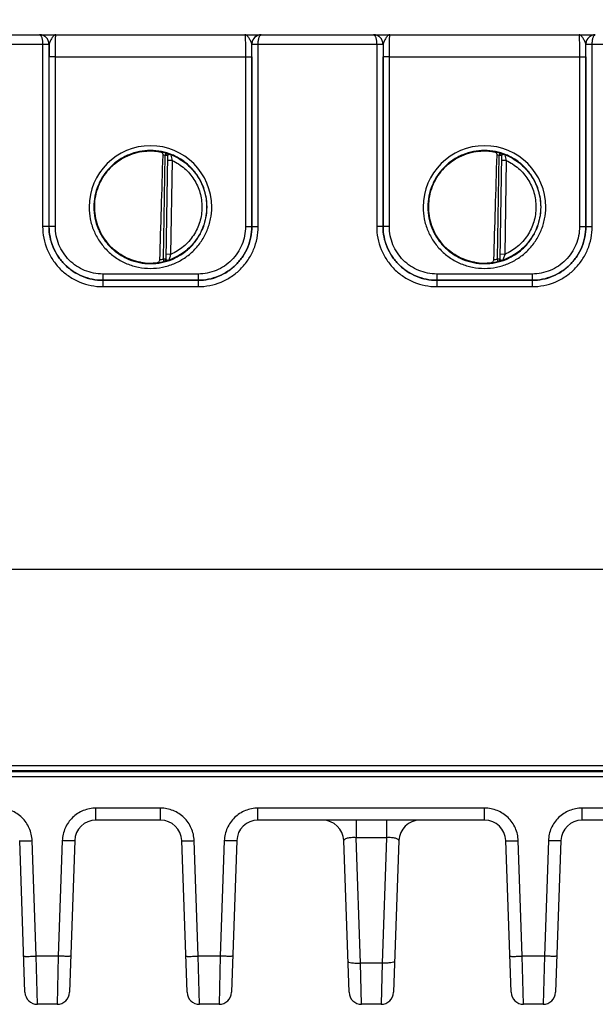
# Model space of a CAD drawing. Header units: inches. Extents: x 0 to 34, y 0 to 22.
# Tile 64 of 101: x 18.5 to 20.4, y 8.9 to 12. Entities that reach past the tile are written whole.
import ezdxf

# ---------------------------------------------------------------- set-up
doc = ezdxf.new("R2010")
doc.units = ezdxf.units.IN
doc.header["$LTSCALE"] = 1.87
doc.header["$MEASUREMENT"] = 0
doc.layers.get('0').update_dxf_attribs({"linetype": 'CONTINUOUS'})
doc.layers.add('DIMENSIONS', color=7, linetype='CONTINUOUS')
doc.styles.get("Standard").update_dxf_attribs({"font": 'txt', "width": 0.8})
doc.dimstyles.new('DIMSTYLE_1', dxfattribs={"dimtxt": 0.125, "dimasz": 0.18, "dimexe": 0.125, "dimexo": 0.0625, "dimgap": 0.0625, "dimtad": 0, "dimtih": 1, "dimtoh": 1, "dimzin": 4, "dimdsep": 46, "dimtxsty": 'STANDARD', "dimblk": '_FILLED', "dimblk1": '_FILLED', "dimblk2": '_FILLED', "dimcen": 0.09, "dimazin": 1, "dimtp": 0.001, "dimtm": 0.001, "dimtfac": 1, "dimtofl": 0, "dimtmove": 0, "dimatfit": 3, "dimldrblk": '_FILLED', "dimfxl": 1, "dimtolj": 1, "dimtzin": 4, "dimarcsym": 0})

# ---------------------------------------------------------------- blocks, each defined once
blk = doc.blocks.new('_FILLED')
at = {"color": 0, "linetype": 'BYBLOCK'}
blk.add_solid([(0, 0), (-1, 0.174), (-1, -0.174)], dxfattribs=at)
blk = doc.blocks.new('*D3')
at = {"layer": 'DIMENSIONS', "color": 2, "linetype": 'CONTINUOUS'}
for p, q in [((16.5473, 13.7007), (23.4385, 13.7007)), ((23.3135, 13.7007), (23.3135, 11.5327)), ((23.3135, 8.9272), (23.3135, 11.2827)), ((21.7441, 8.9272), (23.4385, 8.9272))]:
    blk.add_line(p, q, dxfattribs=at)
at = {"layer": 'DIMENSIONS', "color": 2, "linetype": 'CONTINUOUS', "xscale": 0.18, "yscale": 0.18, "zscale": 0.18}
for p, rotation in [((23.3135, 13.7007), 90), ((23.3135, 8.9272), 270)]:
    blk.add_blockref('_FILLED', p, dxfattribs=dict(at, rotation=rotation))
at = {"layer": 'DIMENSIONS', "color": 2, "linetype": 'CONTINUOUS', "insert": (23.3135, 11.4702), "char_height": 0.125, "width": 1.225, "attachment_point": 2, "line_spacing_factor": 0.9}
blk.add_mtext('4.77{\\ftxt.shx;\\W1.000000;\\H0.125000; }[121.2]', dxfattribs=at)

msp = doc.modelspace()

# ---------------------------------------------------------------- linework, layer by layer
at = {"color": 7, "linetype": 'CONTINUOUS'}
for p, q in [((18.2457, 11.9892), (18.6003, 11.9892)), ((18.6004, 11.9892), (19.3006, 11.9892)), ((18.6511, 11.9892), (18.6502, 11.9892)), ((19.2508, 11.9892), (19.2492, 11.9892)), ((19.2492, 11.9892), (19.2493, 11.9888)), ((19.2986, 11.9892), (19.2985, 11.9892)), ((19.2995, 11.9892), (19.2986, 11.9892)), ((19.3006, 11.9892), (19.2995, 11.9892)), ((19.3007, 11.9892), (19.6553, 11.9892)), ((19.6554, 11.9892), (20.3556, 11.9892)), ((19.7061, 11.9892), (19.7052, 11.9892)), ((20.3058, 11.9892), (20.3042, 11.9892)), ((20.3042, 11.9892), (20.3043, 11.9888)), ((20.3536, 11.9892), (20.3535, 11.9892)), ((20.3545, 11.9892), (20.3536, 11.9892)), ((20.3546, 11.9892), (20.3545, 11.9892)), ((18.2359, 11.9593), (18.6101, 11.9593)), ((18.6101, 11.9593), (18.6101, 11.3839)), ((18.6101, 11.9593), (18.6301, 11.9593)), ((18.6101, 11.9593), (18.6288, 11.9592)), ((18.6288, 11.9592), (18.6301, 11.9592)), ((18.6304, 11.9592), (18.6301, 11.9592)), ((18.6301, 11.9592), (18.6301, 11.3838)), ((18.6307, 11.9612), (18.6304, 11.9592)), ((19.2706, 11.9592), (19.2703, 11.9612)), ((19.2709, 11.9592), (19.2706, 11.9592)), ((19.2709, 11.9593), (19.2909, 11.9593)), ((19.2709, 11.3838), (19.2709, 11.9592)), ((19.2709, 11.9592), (19.2722, 11.9592)), ((19.2722, 11.9592), (19.2909, 11.9593)), ((19.2909, 11.9593), (19.6651, 11.9593)), ((19.2909, 11.3839), (19.2909, 11.9593)), ((19.6651, 11.9593), (19.6651, 11.3839)), ((19.6651, 11.9593), (19.6851, 11.9593)), ((19.6651, 11.9593), (19.6838, 11.9592)), ((19.6838, 11.9592), (19.6851, 11.9592)), ((19.6854, 11.9592), (19.6851, 11.9592)), ((19.6851, 11.9592), (19.6851, 11.3838)), ((19.6857, 11.9612), (19.6854, 11.9592)), ((20.3256, 11.9592), (20.3253, 11.9612)), ((20.3259, 11.9592), (20.3256, 11.9592)), ((20.3259, 11.9593), (20.3459, 11.9593)), ((20.3259, 11.3838), (20.3259, 11.9592)), ((20.3259, 11.9592), (20.3272, 11.9592)), ((20.3272, 11.9592), (20.3459, 11.9593)), ((20.3459, 11.9593), (20.7201, 11.9593)), ((20.3459, 11.3839), (20.3459, 11.9593)), ((18.6302, 11.3839), (18.6303, 11.92)), ((18.6503, 11.9198), (18.6303, 11.92)), ((18.6502, 11.3837), (18.6503, 11.9198)), ((18.6503, 11.9198), (19.2507, 11.9198)), ((19.2507, 11.9198), (19.2707, 11.92)), ((19.2507, 11.9198), (19.2508, 11.3837)), ((19.2707, 11.92), (19.2708, 11.3839)), ((19.6852, 11.3839), (19.6853, 11.92)), ((19.7053, 11.9198), (19.6853, 11.92)), ((19.7052, 11.3837), (19.7053, 11.9198)), ((19.7053, 11.9198), (20.3057, 11.9198)), ((20.3057, 11.9198), (20.3257, 11.92)), ((20.3057, 11.9198), (20.3058, 11.3837)), ((20.3257, 11.92), (20.3258, 11.3839)), ((18.9913, 11.2813), (18.997, 11.6076)), ((18.9991, 11.6152), (18.997, 11.6076)), ((19.0048, 11.6075), (18.997, 11.6076)), ((18.9991, 11.6156), (18.9991, 11.6152)), ((19.0048, 11.6079), (18.9991, 11.2808)), ((20.0463, 11.2813), (20.052, 11.6076)), ((20.0541, 11.6152), (20.052, 11.6076)), ((20.0598, 11.6075), (20.052, 11.6076)), ((20.0541, 11.6156), (20.0541, 11.6152)), ((20.0598, 11.6079), (20.0541, 11.2808)), ((19.0196, 11.5924), (19.0046, 11.5927)), ((19.0196, 11.5924), (19.0144, 11.2957)), ((20.0746, 11.5924), (20.0596, 11.5927)), ((20.0746, 11.5924), (20.0694, 11.2957)), ((18.6301, 11.3838), (18.6101, 11.3839)), ((18.6302, 11.3839), (18.6301, 11.3838)), ((18.6502, 11.3837), (18.6302, 11.3839)), ((19.2508, 11.3837), (19.2708, 11.3839)), ((19.2708, 11.3839), (19.2709, 11.3838)), ((19.2709, 11.3838), (19.2909, 11.3839)), ((19.6851, 11.3838), (19.6651, 11.3839)), ((19.6852, 11.3839), (19.6851, 11.3838)), ((19.7052, 11.3837), (19.6852, 11.3839)), ((20.3058, 11.3837), (20.3258, 11.3839)), ((20.3258, 11.3839), (20.3259, 11.3838)), ((20.3259, 11.3838), (20.3459, 11.3839)), ((19.0144, 11.2957), (18.9994, 11.296)), ((20.0694, 11.2957), (20.0544, 11.296)), ((18.9913, 11.2813), (18.9991, 11.2812)), ((18.9932, 11.2737), (18.9913, 11.2813)), ((18.9932, 11.2737), (18.9932, 11.2733)), ((18.9932, 11.2733), (18.9957, 11.2737)), ((18.9991, 11.2808), (18.9993, 11.2802)), ((20.0463, 11.2813), (20.0541, 11.2812)), ((20.0482, 11.2737), (20.0463, 11.2813)), ((20.0482, 11.2737), (20.0482, 11.2733)), ((20.0482, 11.2733), (20.0507, 11.2737)), ((20.0541, 11.2808), (20.0543, 11.2802)), ((19.1009, 11.2337), (18.8001, 11.2337)), ((18.8001, 11.2337), (18.8001, 11.2139)), ((19.1009, 11.2337), (19.1009, 11.2139)), ((20.1559, 11.2337), (19.8551, 11.2337)), ((19.8551, 11.2337), (19.8551, 11.2139)), ((20.1559, 11.2337), (20.1559, 11.2139)), ((18.8001, 11.2139), (18.8, 11.2138)), ((18.8, 11.2138), (19.1009, 11.2138)), ((18.8, 11.2138), (18.8, 11.1939)), ((19.1009, 11.2139), (18.8001, 11.2139)), ((19.1009, 11.2139), (19.1009, 11.2138)), ((19.1009, 11.2138), (19.1009, 11.1939)), ((19.8551, 11.2139), (19.855, 11.2138)), ((19.855, 11.2138), (20.1559, 11.2138)), ((19.855, 11.2138), (19.855, 11.1939)), ((20.1559, 11.2139), (19.8551, 11.2139)), ((20.1559, 11.2139), (20.1559, 11.2138)), ((20.1559, 11.2138), (20.1559, 11.1939)), ((18.8, 11.1939), (19.1009, 11.1939)), ((19.855, 11.1939), (20.1559, 11.1939)), ((21.7135, 10.3002), (17.1966, 10.3002)), ((21.7027, 9.6808), (17.1964, 9.6808)), ((14.3303, 9.6465), (21.8033, 9.6465)), ((21.6669, 9.661), (16.8626, 9.661)), ((17.1903, 9.6661), (21.7877, 9.6661)), ((18.9825, 9.5467), (18.7783, 9.5467)), ((18.7783, 9.5087), (18.7783, 9.5467)), ((18.9825, 9.5087), (18.9825, 9.5467)), ((20.0061, 9.5467), (19.2901, 9.5467)), ((19.2901, 9.5087), (19.2901, 9.5467)), ((20.0061, 9.5087), (20.0061, 9.5467)), ((20.5179, 9.5467), (20.3138, 9.5467)), ((20.3138, 9.5087), (20.3138, 9.5467)), ((18.9825, 9.5087), (18.7783, 9.5087)), ((20.0061, 9.5087), (19.2901, 9.5087)), ((19.6, 9.5087), (19.6, 9.4534)), ((19.6962, 9.5087), (19.6962, 9.4534)), ((20.5179, 9.5087), (20.3137, 9.5087)), ((18.5543, 8.9652), (18.5375, 9.4441)), ((18.5896, 9.0792), (18.5769, 9.4441)), ((18.6721, 9.4441), (18.6594, 9.0792)), ((18.7114, 9.4441), (18.6947, 8.9652)), ((19.0661, 8.9652), (19.0494, 9.4441)), ((19.1014, 9.0792), (19.0887, 9.4441)), ((19.1839, 9.4441), (19.1712, 9.0792)), ((19.2233, 9.4441), (19.2065, 8.9652)), ((19.5779, 8.9652), (19.5612, 9.4441)), ((19.6962, 9.4534), (19.6, 9.4534)), ((19.6138, 9.0573), (19.6, 9.4534)), ((19.6962, 9.4534), (19.6824, 9.0573)), ((19.7351, 9.4441), (19.7183, 8.9652)), ((20.0897, 8.9652), (20.073, 9.4441)), ((20.1251, 9.0792), (20.1123, 9.4441)), ((20.2075, 9.4441), (20.1948, 9.0792)), ((20.2469, 9.4441), (20.2301, 8.9652)), ((18.6594, 9.0792), (18.5896, 9.0792)), ((18.5936, 8.9272), (18.5896, 9.0792)), ((18.6594, 9.0792), (18.6554, 8.9272)), ((19.1712, 9.0792), (19.1014, 9.0792)), ((19.1054, 8.9272), (19.1014, 9.0792)), ((19.1712, 9.0792), (19.1672, 8.9272)), ((19.6824, 9.0573), (19.6138, 9.0573)), ((19.6172, 8.9272), (19.6138, 9.0573)), ((19.6824, 9.0573), (19.679, 8.9272)), ((20.1948, 9.0792), (20.1251, 9.0792)), ((20.129, 8.9272), (20.1251, 9.0792)), ((20.1948, 9.0792), (20.1908, 8.9272)), ((18.6554, 8.9272), (18.5936, 8.9272)), ((19.1672, 8.9272), (19.1054, 8.9272)), ((19.679, 8.9272), (19.6172, 8.9272)), ((20.1908, 8.9272), (20.129, 8.9272))]:
    msp.add_line(p, q, dxfattribs=at)
for centre, radius, start, end in [((18.6003, 11.9859), 0.00328, 87.874, 89.9772), ((18.6004, 11.9592), 0.03, 86.5239, 89.9979), ((18.6004, 11.9592), 0.03, 81.7514, 86.5252), ((18.6004, 11.9592), 0.03, 73.9349, 81.7431), ((18.6004, 11.9592), 0.03, 73.5081, 73.9321), ((18.6004, 11.9592), 0.03, 0.29, 73.5043), ((19.3006, 11.9592), 0.03, 106.509, 179.71), ((19.3006, 11.9592), 0.03, 106.1757, 106.5052), ((19.3006, 11.9592), 0.03, 98.2751, 106.1727), ((19.3006, 11.9592), 0.03, 93.722, 98.2668), ((19.3006, 11.9592), 0.03, 90.0023, 93.7235), ((19.3007, 11.9859), 0.00328, 90.0235, 92.1254), ((19.6553, 11.9859), 0.00328, 87.874, 89.9772), ((19.6554, 11.9592), 0.03, 86.5239, 89.9979), ((19.6554, 11.9592), 0.03, 81.7514, 86.5252), ((19.6554, 11.9592), 0.03, 73.9349, 81.7431), ((19.6554, 11.9592), 0.03, 73.5081, 73.9321), ((19.6554, 11.9592), 0.03, 0.29, 73.5043), ((20.3556, 11.9592), 0.03, 106.509, 179.71), ((20.3556, 11.9592), 0.03, 106.1757, 106.5052), ((20.3556, 11.9592), 0.03, 98.2751, 106.1727), ((20.3556, 11.9592), 0.03, 93.722, 98.2668), ((20.3556, 11.9592), 0.03, 90.0023, 93.7235), ((20.3557, 11.9859), 0.00328, 90.0235, 92.1254), ((18.6001, 11.9592), 0.03, 359.9986, 0.2485), ((23.4235, 11.9196), 4.7933, 179.5266, 179.9953), ((18.6005, 11.9592), 0.0299, 0, 0.294), ((19.3005, 11.9592), 0.0299, 179.706, 180), ((14.7328, 11.9207), 4.5379, 359.9915, 0.4866), ((19.3009, 11.9592), 0.03, 179.7516, 180.0014), ((19.6551, 11.9592), 0.03, 359.9986, 0.2485), ((24.4785, 11.9196), 4.7933, 179.5266, 179.9953), ((19.6555, 11.9592), 0.0299, 0, 0.294), ((20.3555, 11.9592), 0.0299, 179.706, 180), ((15.7878, 11.9207), 4.5379, 359.9915, 0.4866), ((20.3559, 11.9592), 0.03, 179.7516, 180.0014), ((18.9505, 11.4453), 0.1937, 360, 180), ((20.0055, 11.4453), 0.1937, 360, 180), ((18.9507, 11.4445), 0.178, 97.613, 98.5565), ((18.9505, 11.4455), 0.1766, 74.0133, 78.9223), ((18.9504, 11.4452), 0.169, 74.0143, 76.3145), ((18.997, 11.608), 0.00787, 359.0032, 74.0573), ((18.997, 11.6076), 0.00787, 1.6026, 74.0232), ((18.997, 11.6076), 0.00784, 359.0019, 1.6125), ((20.0057, 11.4445), 0.178, 97.613, 98.5565), ((20.0055, 11.4455), 0.1766, 74.0133, 78.9223), ((20.0054, 11.4452), 0.169, 74.0143, 76.3145), ((20.052, 11.608), 0.00787, 359.0032, 74.0573), ((20.052, 11.6076), 0.00787, 1.6026, 74.0232), ((20.052, 11.6076), 0.00784, 359.0019, 1.6125), ((18.949, 11.4453), 0.1757, 180.0283, 182.5752), ((20.004, 11.4453), 0.1757, 180.0283, 182.5752), ((18.9507, 11.4464), 0.1783, 259.8292, 260.3976), ((18.9492, 11.4365), 0.1683, 260.3452, 277.8084), ((18.9505, 11.4451), 0.1767, 277.0182, 283.9844), ((18.9504, 11.4453), 0.169, 280.1153, 283.984), ((18.9913, 11.281), 0.00787, 283.9403, 358.9966), ((18.9913, 11.2813), 0.00787, 283.9738, 356.3966), ((18.9913, 11.2813), 0.00784, 356.3867, 358.9981), ((20.0057, 11.4464), 0.1783, 259.8292, 260.3976), ((20.0042, 11.4365), 0.1683, 260.3452, 277.8084), ((20.0055, 11.4451), 0.1767, 277.0182, 283.9844), ((20.0054, 11.4453), 0.169, 280.1153, 283.984), ((20.0463, 11.281), 0.00787, 283.9403, 358.9966), ((20.0463, 11.2813), 0.00787, 283.9738, 356.3966), ((20.0463, 11.2813), 0.00784, 356.3867, 358.9981), ((18.7783, 9.4418), 0.0669, 90.0103, 178), ((18.9825, 9.4418), 0.0669, 2, 89.9899), ((19.2901, 9.4418), 0.0669, 90.0103, 178), ((19.4943, 9.4418), 0.0669, 2, 90), ((19.802, 9.4418), 0.0669, 90, 178), ((20.0061, 9.4418), 0.0669, 2, 89.9899), ((20.3138, 9.4418), 0.0669, 90.0103, 178), ((18.5936, 8.9666), 0.0394, 182, 270), ((18.6554, 8.9666), 0.0394, 270, 358), ((19.1054, 8.9666), 0.0394, 182, 270), ((19.1672, 8.9666), 0.0394, 270, 358), ((19.6172, 8.9666), 0.0394, 182.0042, 270.0001), ((19.679, 8.9666), 0.0394, 269.9999, 357.9958), ((20.129, 8.9666), 0.0394, 182, 270), ((20.1908, 8.9666), 0.0394, 270, 358)]:
    msp.add_arc(centre, radius, start, end, dxfattribs=at)
for centre in [(18.9721, 14.2025), (20.0271, 14.2025)]:
    msp.add_ellipse(centre, major_axis=(0.078, 4.4688), ratio=0.01745, start_param=-2.283644, end_param=-2.189561, dxfattribs=at)
for points, knots in [([(18.6301, 11.9593), (18.6301, 11.9633), (18.6285, 11.9713), (18.6217, 11.9812), (18.6118, 11.9877), (18.6041, 11.9892), (18.6003, 11.9892)], [0, 0, 0, 0, 0.256485, 0.508952, 0.756195, 1, 1, 1, 1]), ([(18.6004, 11.9892), (18.6011, 11.9892), (18.6025, 11.9886), (18.6043, 11.9868), (18.6059, 11.9841), (18.6073, 11.9804), (18.6085, 11.9759), (18.6098, 11.9689), (18.6101, 11.9632), (18.6101, 11.9593)], [0, 0, 0, 0, 0.058913, 0.132924, 0.228639, 0.347582, 0.488372, 0.647627, 1, 1, 1, 1]), ([(18.6518, 11.9892), (18.6509, 11.9892), (18.6488, 11.9887), (18.6459, 11.9869), (18.6431, 11.984), (18.6403, 11.9804), (18.6375, 11.976), (18.6348, 11.9712), (18.6323, 11.9663), (18.6311, 11.9629), (18.6307, 11.9612)], [0, 0, 0, 0, 0.078581, 0.169087, 0.277834, 0.405668, 0.549534, 0.703313, 0.857696, 1, 1, 1, 1]), ([(18.6503, 11.9198), (18.6503, 11.9243), (18.6503, 11.9332), (18.6504, 11.9461), (18.6505, 11.9562), (18.6506, 11.9637), (18.6507, 11.9688), (18.6508, 11.9733), (18.6509, 11.9774), (18.6511, 11.9808), (18.6512, 11.9837), (18.6513, 11.9858), (18.6514, 11.9871), (18.6515, 11.9878), (18.6516, 11.9884), (18.6517, 11.9888), (18.6517, 11.9891), (18.6518, 11.9892), (18.6518, 11.9892)], [0, 0, 0, 0, 0.195361, 0.38296, 0.555671, 0.634365, 0.706936, 0.772694, 0.831016, 0.881349, 0.923218, 0.956231, 0.969319, 0.980089, 0.988521, 0.994607, 0.998369, 1, 1, 1, 1]), ([(19.2703, 11.9612), (19.2699, 11.9629), (19.2686, 11.9663), (19.2662, 11.9712), (19.2635, 11.976), (19.2607, 11.9804), (19.2579, 11.984), (19.2551, 11.9869), (19.2522, 11.9887), (19.2501, 11.9892), (19.2492, 11.9892)], [0, 0, 0, 0, 0.142304, 0.296687, 0.450466, 0.594331, 0.722165, 0.830913, 0.921415, 1, 1, 1, 1]), ([(19.2493, 11.9888), (19.2494, 11.9885), (19.2495, 11.9877), (19.2497, 11.9853), (19.2499, 11.9809), (19.2501, 11.9742), (19.2503, 11.9657), (19.2505, 11.9557), (19.2507, 11.9402), (19.2507, 11.9281), (19.2507, 11.9198)], [0, 0, 0, 0, 0.014041, 0.036256, 0.104512, 0.202607, 0.327324, 0.474555, 0.639443, 1, 1, 1, 1]), ([(19.3007, 11.9892), (19.2969, 11.9892), (19.2892, 11.9877), (19.2793, 11.9812), (19.2725, 11.9713), (19.2709, 11.9633), (19.2709, 11.9593)], [0, 0, 0, 0, 0.243804, 0.491044, 0.743514, 1, 1, 1, 1]), ([(19.2909, 11.9593), (19.2909, 11.9632), (19.2912, 11.9689), (19.2925, 11.9759), (19.2936, 11.9804), (19.2951, 11.9841), (19.2967, 11.9868), (19.2985, 11.9886), (19.2999, 11.9892), (19.3006, 11.9892)], [0, 0, 0, 0, 0.352374, 0.511631, 0.652423, 0.771365, 0.867078, 0.941087, 1, 1, 1, 1]), ([(19.6851, 11.9593), (19.6851, 11.9633), (19.6835, 11.9713), (19.6767, 11.9812), (19.6668, 11.9877), (19.6591, 11.9892), (19.6553, 11.9892)], [0, 0, 0, 0, 0.256485, 0.508952, 0.756195, 1, 1, 1, 1]), ([(19.6554, 11.9892), (19.6561, 11.9892), (19.6575, 11.9886), (19.6593, 11.9868), (19.6609, 11.9841), (19.6623, 11.9804), (19.6635, 11.9759), (19.6648, 11.9689), (19.6651, 11.9632), (19.6651, 11.9593)], [0, 0, 0, 0, 0.058913, 0.132924, 0.228639, 0.347582, 0.488372, 0.647627, 1, 1, 1, 1]), ([(19.7068, 11.9892), (19.7059, 11.9892), (19.7038, 11.9887), (19.7009, 11.9869), (19.6981, 11.984), (19.6953, 11.9804), (19.6925, 11.976), (19.6898, 11.9712), (19.6873, 11.9663), (19.6861, 11.9629), (19.6857, 11.9612)], [0, 0, 0, 0, 0.078581, 0.169087, 0.277834, 0.405668, 0.549534, 0.703313, 0.857696, 1, 1, 1, 1]), ([(19.7053, 11.9198), (19.7053, 11.9243), (19.7053, 11.9332), (19.7054, 11.9461), (19.7055, 11.9562), (19.7056, 11.9637), (19.7057, 11.9688), (19.7058, 11.9733), (19.7059, 11.9774), (19.7061, 11.9808), (19.7062, 11.9837), (19.7063, 11.9858), (19.7064, 11.9871), (19.7065, 11.9878), (19.7066, 11.9884), (19.7067, 11.9888), (19.7067, 11.9891), (19.7068, 11.9892), (19.7068, 11.9892)], [0, 0, 0, 0, 0.195361, 0.38296, 0.555671, 0.634365, 0.706936, 0.772694, 0.831016, 0.881349, 0.923218, 0.956231, 0.969319, 0.980089, 0.988521, 0.994607, 0.998369, 1, 1, 1, 1]), ([(20.3253, 11.9612), (20.3249, 11.9629), (20.3236, 11.9663), (20.3212, 11.9712), (20.3185, 11.976), (20.3157, 11.9804), (20.3129, 11.984), (20.3101, 11.9869), (20.3072, 11.9887), (20.3051, 11.9892), (20.3042, 11.9892)], [0, 0, 0, 0, 0.142304, 0.296687, 0.450466, 0.594331, 0.722165, 0.830913, 0.921415, 1, 1, 1, 1]), ([(20.3043, 11.9888), (20.3044, 11.9885), (20.3045, 11.9877), (20.3047, 11.9853), (20.3049, 11.9809), (20.3051, 11.9742), (20.3053, 11.9657), (20.3055, 11.9557), (20.3057, 11.9402), (20.3057, 11.9281), (20.3057, 11.9198)], [0, 0, 0, 0, 0.014041, 0.036256, 0.104512, 0.202607, 0.327324, 0.474555, 0.639443, 1, 1, 1, 1]), ([(20.3557, 11.9892), (20.3519, 11.9892), (20.3442, 11.9877), (20.3343, 11.9812), (20.3275, 11.9713), (20.3259, 11.9633), (20.3259, 11.9593)], [0, 0, 0, 0, 0.243804, 0.491044, 0.743514, 1, 1, 1, 1]), ([(20.3459, 11.9593), (20.3459, 11.9632), (20.3462, 11.9689), (20.3475, 11.9759), (20.3486, 11.9804), (20.3501, 11.9841), (20.3517, 11.9868), (20.3535, 11.9886), (20.3549, 11.9892), (20.3556, 11.9892)], [0, 0, 0, 0, 0.352374, 0.511631, 0.652423, 0.771365, 0.867078, 0.941087, 1, 1, 1, 1]), ([(19.1292, 11.4452), (19.1292, 11.4569), (19.1269, 11.4803), (19.1167, 11.514), (19.1001, 11.5451), (19.0777, 11.5724), (19.0504, 11.5948), (19.0193, 11.6114), (18.9856, 11.6216), (18.9505, 11.6251), (18.9154, 11.6216), (18.8816, 11.6114), (18.8505, 11.5948), (18.8233, 11.5724), (18.8009, 11.5451), (18.7843, 11.514), (18.7741, 11.4803), (18.7717, 11.4569), (18.7717, 11.4452)], [0, 0, 0, 0, 0.062498, 0.124997, 0.187496, 0.249996, 0.312497, 0.374997, 0.437498, 0.5, 0.562501, 0.625002, 0.687503, 0.750003, 0.812503, 0.875002, 0.937501, 1, 1, 1, 1]), ([(18.9271, 11.6209), (18.9167, 11.6195), (18.8961, 11.6149), (18.867, 11.6026), (18.8405, 11.5854), (18.8175, 11.5638), (18.7987, 11.5384), (18.7846, 11.5101), (18.7758, 11.4798), (18.7724, 11.4484), (18.7747, 11.4169), (18.7824, 11.3863), (18.7955, 11.3575), (18.8135, 11.3315), (18.8357, 11.3091), (18.8616, 11.2909), (18.8903, 11.2777), (18.9106, 11.2723), (18.921, 11.2706)], [0, 0, 0, 0, 0.062505, 0.125009, 0.187511, 0.250011, 0.312511, 0.375008, 0.437505, 0.500001, 0.562497, 0.624993, 0.68749, 0.74999, 0.81249, 0.874992, 0.937495, 1, 1, 1, 1]), ([(18.7733, 11.4468), (18.7734, 11.4572), (18.7755, 11.4781), (18.7839, 11.5083), (18.7976, 11.5366), (18.816, 11.5621), (18.8386, 11.5839), (18.8647, 11.6014), (18.8935, 11.614), (18.9139, 11.6189), (18.9242, 11.6205)], [0, 0, 0, 0, 0.124994, 0.249987, 0.37498, 0.499979, 0.624978, 0.749984, 0.874989, 1, 1, 1, 1]), ([(18.9271, 11.6209), (18.9324, 11.6216), (18.9515, 11.6233), (18.9709, 11.6216), (18.9844, 11.6187)], [0, 0, 0, 0, 0.279238, 1, 1, 1, 1]), ([(18.9904, 11.6094), (18.9904, 11.6106), (18.9902, 11.6128), (18.9889, 11.6158), (18.9869, 11.6178), (18.9853, 11.6186), (18.9844, 11.6187)], [0, 0, 0, 0, 0.29813, 0.561485, 0.78951, 1, 1, 1, 1]), ([(19.0147, 11.6108), (19.0137, 11.6112), (19.0116, 11.612), (19.0087, 11.613), (19.006, 11.6138), (19.0037, 11.6145), (19.0021, 11.6149), (19.001, 11.6152), (19.0003, 11.6154), (18.9999, 11.6155), (18.9995, 11.6156), (18.9993, 11.6156), (18.9991, 11.6156), (18.9991, 11.6156)], [0, 0, 0, 0, 0.209006, 0.401173, 0.572581, 0.719657, 0.838995, 0.887226, 0.927312, 0.958886, 0.98164, 0.995323, 1, 1, 1, 1]), ([(19.0147, 11.6108), (19.0137, 11.6112), (19.012, 11.6112), (19.0099, 11.6108), (19.0084, 11.6104), (19.007, 11.6098), (19.0057, 11.6092), (19.0049, 11.6084), (19.0048, 11.6079)], [0, 0, 0, 0, 0.296307, 0.4487, 0.5968, 0.731983, 0.846458, 1, 1, 1, 1]), ([(19.0147, 11.6108), (19.0149, 11.6102), (19.0163, 11.604), (19.0179, 11.5979), (19.0196, 11.5924)], [0, 0, 0, 0, 0.097085, 1, 1, 1, 1]), ([(19.0147, 11.6108), (19.023, 11.6076), (19.0391, 11.5999), (19.0612, 11.5849), (19.0809, 11.5668), (19.0976, 11.5459), (19.111, 11.5228), (19.1208, 11.4979), (19.1268, 11.4719), (19.1281, 11.4541), (19.1281, 11.4452)], [0, 0, 0, 0, 0.125, 0.249999, 0.374998, 0.499998, 0.624998, 0.749997, 0.874996, 1, 1, 1, 1]), ([(20.1842, 11.4452), (20.1842, 11.4569), (20.1819, 11.4803), (20.1717, 11.514), (20.1551, 11.5451), (20.1327, 11.5724), (20.1054, 11.5948), (20.0743, 11.6114), (20.0406, 11.6216), (20.0055, 11.6251), (19.9704, 11.6216), (19.9366, 11.6114), (19.9055, 11.5948), (19.8783, 11.5724), (19.8559, 11.5451), (19.8393, 11.514), (19.8291, 11.4803), (19.8267, 11.4569), (19.8267, 11.4452)], [0, 0, 0, 0, 0.062498, 0.124997, 0.187496, 0.249996, 0.312497, 0.374997, 0.437498, 0.5, 0.562501, 0.625002, 0.687503, 0.750003, 0.812503, 0.875002, 0.937501, 1, 1, 1, 1]), ([(19.9821, 11.6209), (19.9717, 11.6195), (19.9511, 11.6149), (19.922, 11.6026), (19.8955, 11.5854), (19.8725, 11.5638), (19.8537, 11.5384), (19.8396, 11.5101), (19.8308, 11.4798), (19.8274, 11.4484), (19.8297, 11.4169), (19.8374, 11.3863), (19.8505, 11.3575), (19.8685, 11.3315), (19.8907, 11.3091), (19.9166, 11.2909), (19.9453, 11.2777), (19.9656, 11.2723), (19.976, 11.2706)], [0, 0, 0, 0, 0.062505, 0.125009, 0.187511, 0.250011, 0.312511, 0.375008, 0.437505, 0.500001, 0.562497, 0.624993, 0.68749, 0.74999, 0.81249, 0.874992, 0.937495, 1, 1, 1, 1]), ([(19.8283, 11.4468), (19.8284, 11.4572), (19.8305, 11.4781), (19.8389, 11.5083), (19.8526, 11.5366), (19.871, 11.5621), (19.8936, 11.5839), (19.9197, 11.6014), (19.9485, 11.614), (19.9689, 11.6189), (19.9792, 11.6205)], [0, 0, 0, 0, 0.124994, 0.249987, 0.37498, 0.499979, 0.624978, 0.749984, 0.874989, 1, 1, 1, 1]), ([(19.9821, 11.6209), (19.9874, 11.6216), (20.0065, 11.6233), (20.0259, 11.6216), (20.0394, 11.6187)], [0, 0, 0, 0, 0.279239, 1, 1, 1, 1]), ([(20.0454, 11.6094), (20.0454, 11.6106), (20.0452, 11.6128), (20.0439, 11.6158), (20.0419, 11.6178), (20.0403, 11.6186), (20.0394, 11.6187)], [0, 0, 0, 0, 0.29813, 0.561485, 0.78951, 1, 1, 1, 1]), ([(20.0697, 11.6108), (20.0687, 11.6112), (20.0666, 11.612), (20.0637, 11.613), (20.061, 11.6138), (20.0587, 11.6145), (20.0571, 11.6149), (20.056, 11.6152), (20.0553, 11.6154), (20.0549, 11.6155), (20.0545, 11.6156), (20.0543, 11.6156), (20.0541, 11.6156), (20.0541, 11.6156)], [0, 0, 0, 0, 0.209006, 0.401173, 0.572581, 0.719657, 0.838995, 0.887226, 0.927312, 0.958886, 0.98164, 0.995323, 1, 1, 1, 1]), ([(20.0697, 11.6108), (20.0687, 11.6112), (20.067, 11.6112), (20.0649, 11.6108), (20.0634, 11.6104), (20.062, 11.6098), (20.0607, 11.6092), (20.0599, 11.6084), (20.0598, 11.6079)], [0, 0, 0, 0, 0.296307, 0.4487, 0.5968, 0.731983, 0.846458, 1, 1, 1, 1]), ([(20.0697, 11.6108), (20.078, 11.6076), (20.0941, 11.5999), (20.1162, 11.5849), (20.1359, 11.5668), (20.1526, 11.5459), (20.166, 11.5228), (20.1758, 11.4979), (20.1818, 11.4719), (20.1831, 11.4541), (20.1831, 11.4452)], [0, 0, 0, 0, 0.125, 0.249999, 0.374998, 0.499998, 0.624998, 0.749997, 0.874996, 1, 1, 1, 1]), ([(20.0697, 11.6108), (20.0699, 11.6102), (20.0713, 11.604), (20.0729, 11.5979), (20.0746, 11.5924)], [0, 0, 0, 0, 0.097085, 1, 1, 1, 1]), ([(19.0196, 11.5924), (19.0334, 11.5859), (19.0594, 11.5689), (19.0846, 11.5394), (19.0992, 11.5124), (19.1072, 11.4908), (19.112, 11.4682), (19.1131, 11.4529), (19.1131, 11.4452)], [0, 0, 0, 0, 0.249687, 0.499372, 0.624528, 0.749684, 0.874839, 1, 1, 1, 1]), ([(20.0746, 11.5924), (20.0884, 11.5859), (20.1144, 11.5689), (20.1396, 11.5394), (20.1542, 11.5124), (20.1622, 11.4908), (20.167, 11.4682), (20.1681, 11.4529), (20.1681, 11.4452)], [0, 0, 0, 0, 0.249687, 0.499372, 0.624528, 0.749684, 0.874839, 1, 1, 1, 1]), ([(18.7568, 11.4453), (18.7568, 11.4327), (18.7592, 11.4073), (18.7703, 11.3707), (18.7884, 11.337), (18.8126, 11.3075), (18.8422, 11.2832), (18.8759, 11.2652), (18.9124, 11.2541), (18.9505, 11.2503), (18.9885, 11.2541), (19.0251, 11.2652), (19.0588, 11.2832), (19.0884, 11.3075), (19.1126, 11.337), (19.1306, 11.3707), (19.1417, 11.4073), (19.1442, 11.4327), (19.1442, 11.4453)], [0, 0, 0, 0, 0.062498, 0.124998, 0.187497, 0.249997, 0.312497, 0.374998, 0.437499, 0.5, 0.562501, 0.625002, 0.687503, 0.750003, 0.812503, 0.875002, 0.937502, 1, 1, 1, 1]), ([(18.7717, 11.4452), (18.7717, 11.4335), (18.774, 11.4101), (18.7843, 11.3764), (18.8009, 11.3453), (18.8233, 11.318), (18.8505, 11.2956), (18.8816, 11.279), (18.9154, 11.2688), (18.9505, 11.2653), (18.9856, 11.2688), (19.0193, 11.279), (19.0504, 11.2956), (19.0777, 11.318), (19.1001, 11.3453), (19.1167, 11.3764), (19.1269, 11.4101), (19.1292, 11.4335), (19.1292, 11.4452)], [0, 0, 0, 0, 0.062498, 0.124997, 0.187497, 0.249996, 0.312497, 0.374997, 0.437499, 0.5, 0.562501, 0.625003, 0.687503, 0.750004, 0.812503, 0.875003, 0.937502, 1, 1, 1, 1]), ([(19.1281, 11.4452), (19.1281, 11.4361), (19.1267, 11.4178), (19.1183, 11.3821), (19.0976, 11.3407), (19.0652, 11.3075), (19.0343, 11.2879), (19.0175, 11.2805), (19.0089, 11.2775)], [0, 0, 0, 0, 0.125187, 0.250371, 0.499998, 0.749629, 0.874813, 1, 1, 1, 1]), ([(19.1131, 11.4452), (19.1131, 11.4373), (19.1119, 11.4215), (19.1051, 11.3906), (19.0881, 11.3543), (19.0615, 11.3245), (19.0358, 11.3061), (19.0217, 11.2988), (19.0144, 11.2957)], [0, 0, 0, 0, 0.125168, 0.250331, 0.500001, 0.749671, 0.874834, 1, 1, 1, 1]), ([(19.8118, 11.4453), (19.8118, 11.4327), (19.8142, 11.4073), (19.8253, 11.3707), (19.8434, 11.337), (19.8676, 11.3075), (19.8972, 11.2832), (19.9309, 11.2652), (19.9674, 11.2541), (20.0055, 11.2503), (20.0435, 11.2541), (20.0801, 11.2652), (20.1138, 11.2832), (20.1434, 11.3075), (20.1676, 11.337), (20.1856, 11.3707), (20.1967, 11.4073), (20.1992, 11.4327), (20.1992, 11.4453)], [0, 0, 0, 0, 0.062498, 0.124998, 0.187497, 0.249997, 0.312497, 0.374998, 0.437499, 0.5, 0.562501, 0.625002, 0.687503, 0.750003, 0.812503, 0.875002, 0.937502, 1, 1, 1, 1]), ([(19.8267, 11.4452), (19.8267, 11.4335), (19.829, 11.4101), (19.8393, 11.3764), (19.8559, 11.3453), (19.8783, 11.318), (19.9055, 11.2956), (19.9366, 11.279), (19.9704, 11.2688), (20.0055, 11.2653), (20.0406, 11.2688), (20.0743, 11.279), (20.1054, 11.2956), (20.1327, 11.318), (20.1551, 11.3453), (20.1717, 11.3764), (20.1819, 11.4101), (20.1842, 11.4335), (20.1842, 11.4452)], [0, 0, 0, 0, 0.062498, 0.124997, 0.187497, 0.249996, 0.312497, 0.374997, 0.437499, 0.5, 0.562501, 0.625003, 0.687503, 0.750004, 0.812503, 0.875003, 0.937502, 1, 1, 1, 1]), ([(20.1831, 11.4452), (20.1831, 11.4361), (20.1817, 11.4178), (20.1733, 11.3821), (20.1526, 11.3407), (20.1202, 11.3075), (20.0893, 11.2879), (20.0725, 11.2805), (20.0639, 11.2775)], [0, 0, 0, 0, 0.125187, 0.250371, 0.499998, 0.749629, 0.874813, 1, 1, 1, 1]), ([(20.1681, 11.4452), (20.1681, 11.4373), (20.1669, 11.4215), (20.1601, 11.3906), (20.1431, 11.3543), (20.1165, 11.3245), (20.0908, 11.3061), (20.0767, 11.2988), (20.0694, 11.2957)], [0, 0, 0, 0, 0.125168, 0.250331, 0.500001, 0.749671, 0.874834, 1, 1, 1, 1]), ([(18.9192, 11.2709), (18.9094, 11.2727), (18.8901, 11.2778), (18.8629, 11.2903), (18.8381, 11.3072), (18.8165, 11.328), (18.7988, 11.3522), (18.7853, 11.379), (18.7765, 11.4076), (18.7739, 11.4275), (18.7735, 11.4374)], [0, 0, 0, 0, 0.12501, 0.250015, 0.375019, 0.500018, 0.625017, 0.750011, 0.875004, 1, 1, 1, 1]), ([(19.9742, 11.2709), (19.9644, 11.2727), (19.9451, 11.2778), (19.9179, 11.2903), (19.8931, 11.3072), (19.8715, 11.328), (19.8538, 11.3522), (19.8403, 11.379), (19.8315, 11.4076), (19.8289, 11.4275), (19.8285, 11.4374)], [0, 0, 0, 0, 0.12501, 0.250015, 0.375019, 0.500018, 0.625017, 0.750011, 0.875004, 1, 1, 1, 1]), ([(18.6101, 11.3839), (18.6101, 11.3714), (18.6125, 11.3465), (18.6234, 11.3107), (18.6411, 11.2776), (18.6648, 11.2486), (18.6938, 11.2249), (18.7269, 11.2072), (18.7627, 11.1963), (18.7876, 11.1939), (18.8, 11.1939)], [0, 0, 0, 0, 0.124999, 0.249999, 0.374999, 0.499999, 0.624999, 0.749999, 0.875, 1, 1, 1, 1]), ([(18.6301, 11.3838), (18.6301, 11.3727), (18.6323, 11.3504), (18.642, 11.3183), (18.6578, 11.2887), (18.6791, 11.2628), (18.705, 11.2415), (18.7346, 11.2257), (18.7667, 11.216), (18.7889, 11.2138), (18.8, 11.2138)], [0, 0, 0, 0, 0.124998, 0.249997, 0.374997, 0.499997, 0.624997, 0.749998, 0.874999, 1, 1, 1, 1]), ([(18.8001, 11.2139), (18.789, 11.2139), (18.7667, 11.2161), (18.7347, 11.2258), (18.7051, 11.2416), (18.6792, 11.2629), (18.6579, 11.2888), (18.6421, 11.3184), (18.6324, 11.3505), (18.6302, 11.3728), (18.6302, 11.3839)], [0, 0, 0, 0, 0.125001, 0.250002, 0.375002, 0.500002, 0.625002, 0.750001, 0.875, 1, 1, 1, 1]), ([(18.8001, 11.2337), (18.7903, 11.2337), (18.7707, 11.2356), (18.7424, 11.2442), (18.7163, 11.2582), (18.6934, 11.2769), (18.6746, 11.2998), (18.6607, 11.3259), (18.6521, 11.3542), (18.6502, 11.3739), (18.6502, 11.3837)], [0, 0, 0, 0, 0.125002, 0.250004, 0.375005, 0.500006, 0.625005, 0.750004, 0.875002, 1, 1, 1, 1]), ([(19.1009, 11.1939), (19.1134, 11.1939), (19.1383, 11.1963), (19.1741, 11.2072), (19.2072, 11.2249), (19.2361, 11.2486), (19.2599, 11.2776), (19.2776, 11.3107), (19.2885, 11.3465), (19.2909, 11.3714), (19.2909, 11.3839)], [0, 0, 0, 0, 0.125, 0.250001, 0.375001, 0.500001, 0.625001, 0.750001, 0.875001, 1, 1, 1, 1]), ([(19.2708, 11.3839), (19.2708, 11.3728), (19.2686, 11.3505), (19.2589, 11.3184), (19.2431, 11.2888), (19.2218, 11.2629), (19.1959, 11.2416), (19.1663, 11.2258), (19.1342, 11.2161), (19.112, 11.2139), (19.1009, 11.2139)], [0, 0, 0, 0, 0.125, 0.249999, 0.374998, 0.499998, 0.624998, 0.749998, 0.874999, 1, 1, 1, 1]), ([(19.1009, 11.2138), (19.1121, 11.2138), (19.1343, 11.216), (19.1664, 11.2257), (19.196, 11.2415), (19.2219, 11.2628), (19.2432, 11.2887), (19.259, 11.3183), (19.2687, 11.3504), (19.2709, 11.3727), (19.2709, 11.3838)], [0, 0, 0, 0, 0.125001, 0.250002, 0.375003, 0.500003, 0.625003, 0.750003, 0.875002, 1, 1, 1, 1]), ([(19.2508, 11.3837), (19.2508, 11.3739), (19.2489, 11.3542), (19.2403, 11.3259), (19.2264, 11.2998), (19.2076, 11.2769), (19.1847, 11.2582), (19.1586, 11.2442), (19.1303, 11.2356), (19.1107, 11.2337), (19.1009, 11.2337)], [0, 0, 0, 0, 0.124998, 0.249996, 0.374995, 0.499994, 0.624995, 0.749996, 0.874998, 1, 1, 1, 1]), ([(19.6651, 11.3839), (19.6651, 11.3714), (19.6675, 11.3465), (19.6784, 11.3107), (19.6961, 11.2776), (19.7198, 11.2486), (19.7488, 11.2249), (19.7819, 11.2072), (19.8177, 11.1963), (19.8426, 11.1939), (19.855, 11.1939)], [0, 0, 0, 0, 0.124999, 0.249999, 0.374999, 0.499999, 0.624999, 0.749999, 0.875, 1, 1, 1, 1]), ([(19.6851, 11.3838), (19.6851, 11.3727), (19.6873, 11.3504), (19.697, 11.3183), (19.7128, 11.2887), (19.7341, 11.2628), (19.76, 11.2415), (19.7896, 11.2257), (19.8217, 11.216), (19.8439, 11.2138), (19.855, 11.2138)], [0, 0, 0, 0, 0.124998, 0.249997, 0.374997, 0.499997, 0.624997, 0.749998, 0.874999, 1, 1, 1, 1]), ([(19.8551, 11.2139), (19.844, 11.2139), (19.8217, 11.2161), (19.7897, 11.2258), (19.7601, 11.2416), (19.7342, 11.2629), (19.7129, 11.2888), (19.6971, 11.3184), (19.6874, 11.3505), (19.6852, 11.3728), (19.6852, 11.3839)], [0, 0, 0, 0, 0.125001, 0.250002, 0.375002, 0.500002, 0.625002, 0.750001, 0.875, 1, 1, 1, 1]), ([(19.8551, 11.2337), (19.8453, 11.2337), (19.8257, 11.2356), (19.7974, 11.2442), (19.7713, 11.2582), (19.7484, 11.2769), (19.7296, 11.2998), (19.7157, 11.3259), (19.7071, 11.3542), (19.7052, 11.3739), (19.7052, 11.3837)], [0, 0, 0, 0, 0.125002, 0.250004, 0.375005, 0.500006, 0.625005, 0.750004, 0.875002, 1, 1, 1, 1]), ([(20.1559, 11.1939), (20.1684, 11.1939), (20.1933, 11.1963), (20.2291, 11.2072), (20.2622, 11.2249), (20.2911, 11.2486), (20.3149, 11.2776), (20.3326, 11.3107), (20.3435, 11.3465), (20.3459, 11.3714), (20.3459, 11.3839)], [0, 0, 0, 0, 0.125, 0.250001, 0.375001, 0.500001, 0.625001, 0.750001, 0.875001, 1, 1, 1, 1]), ([(20.3258, 11.3839), (20.3258, 11.3728), (20.3236, 11.3505), (20.3139, 11.3184), (20.2981, 11.2888), (20.2768, 11.2629), (20.2509, 11.2416), (20.2213, 11.2258), (20.1892, 11.2161), (20.167, 11.2139), (20.1559, 11.2139)], [0, 0, 0, 0, 0.125, 0.249999, 0.374998, 0.499998, 0.624998, 0.749998, 0.874999, 1, 1, 1, 1]), ([(20.1559, 11.2138), (20.1671, 11.2138), (20.1893, 11.216), (20.2214, 11.2257), (20.251, 11.2415), (20.2769, 11.2628), (20.2982, 11.2887), (20.314, 11.3183), (20.3237, 11.3504), (20.3259, 11.3727), (20.3259, 11.3838)], [0, 0, 0, 0, 0.125001, 0.250002, 0.375003, 0.500003, 0.625003, 0.750003, 0.875002, 1, 1, 1, 1]), ([(20.3058, 11.3837), (20.3058, 11.3739), (20.3039, 11.3542), (20.2953, 11.3259), (20.2814, 11.2998), (20.2626, 11.2769), (20.2397, 11.2582), (20.2136, 11.2442), (20.1853, 11.2356), (20.1657, 11.2337), (20.1559, 11.2337)], [0, 0, 0, 0, 0.124998, 0.249996, 0.374995, 0.499994, 0.624995, 0.749996, 0.874998, 1, 1, 1, 1]), ([(19.0144, 11.2957), (19.0137, 11.2936), (19.0117, 11.2876), (19.01, 11.2815), (19.0089, 11.2775)], [0, 0, 0, 0, 0.346214, 1, 1, 1, 1]), ([(20.0694, 11.2957), (20.0687, 11.2936), (20.0667, 11.2876), (20.065, 11.2815), (20.0639, 11.2775)], [0, 0, 0, 0, 0.346214, 1, 1, 1, 1]), ([(18.9721, 11.2698), (18.973, 11.2699), (18.975, 11.2705), (18.9776, 11.2724), (18.9795, 11.2753), (18.9801, 11.2777), (18.9801, 11.2789)], [0, 0, 0, 0, 0.224288, 0.456527, 0.713038, 1, 1, 1, 1]), ([(18.9957, 11.2737), (18.9969, 11.2741), (18.9992, 11.2755), (19.0004, 11.2778), (19.0007, 11.279)], [0, 0, 0, 0, 0.490101, 1, 1, 1, 1]), ([(18.9957, 11.2737), (18.9975, 11.2742), (19.002, 11.2753), (19.0064, 11.2766), (19.0089, 11.2775)], [0, 0, 0, 0, 0.41529, 1, 1, 1, 1]), ([(18.9993, 11.2802), (18.9994, 11.28), (18.9999, 11.2795), (19.0004, 11.2792), (19.0007, 11.279)], [0, 0, 0, 0, 0.43983, 1, 1, 1, 1]), ([(19.0007, 11.279), (19.0012, 11.2787), (19.0025, 11.2782), (19.0052, 11.2773), (19.0075, 11.2771), (19.0089, 11.2775)], [0, 0, 0, 0, 0.226835, 0.484859, 1, 1, 1, 1]), ([(20.0271, 11.2698), (20.028, 11.2699), (20.03, 11.2705), (20.0326, 11.2724), (20.0345, 11.2753), (20.0351, 11.2777), (20.0351, 11.2789)], [0, 0, 0, 0, 0.224288, 0.456527, 0.713038, 1, 1, 1, 1]), ([(20.0507, 11.2737), (20.0519, 11.2741), (20.0542, 11.2755), (20.0554, 11.2778), (20.0557, 11.279)], [0, 0, 0, 0, 0.490101, 1, 1, 1, 1]), ([(20.0507, 11.2737), (20.0525, 11.2742), (20.057, 11.2753), (20.0614, 11.2766), (20.0639, 11.2775)], [0, 0, 0, 0, 0.41529, 1, 1, 1, 1]), ([(20.0543, 11.2802), (20.0544, 11.28), (20.0549, 11.2795), (20.0554, 11.2792), (20.0557, 11.279)], [0, 0, 0, 0, 0.439831, 1, 1, 1, 1]), ([(20.0557, 11.279), (20.0562, 11.2787), (20.0575, 11.2782), (20.0602, 11.2773), (20.0625, 11.2771), (20.0639, 11.2775)], [0, 0, 0, 0, 0.226835, 0.484859, 1, 1, 1, 1]), ([(18.5769, 9.4441), (18.5764, 9.4576), (18.5702, 9.4847), (18.5463, 9.5188), (18.5115, 9.5414), (18.4842, 9.5467), (18.4707, 9.5467)], [0, 0, 0, 0, 0.249948, 0.499904, 0.749916, 1, 1, 1, 1]), ([(18.7783, 9.5467), (18.7648, 9.5467), (18.7375, 9.5414), (18.7027, 9.5188), (18.6788, 9.4847), (18.6726, 9.4576), (18.6721, 9.4441)], [0, 0, 0, 0, 0.250084, 0.500096, 0.750052, 1, 1, 1, 1]), ([(19.0887, 9.4441), (19.0882, 9.4576), (19.082, 9.4847), (19.0581, 9.5188), (19.0233, 9.5414), (18.996, 9.5467), (18.9825, 9.5467)], [0, 0, 0, 0, 0.249948, 0.499904, 0.749916, 1, 1, 1, 1]), ([(19.2901, 9.5467), (19.2766, 9.5467), (19.2493, 9.5414), (19.2145, 9.5188), (19.1906, 9.4847), (19.1844, 9.4576), (19.1839, 9.4441)], [0, 0, 0, 0, 0.250084, 0.500096, 0.750052, 1, 1, 1, 1]), ([(20.1123, 9.4441), (20.1119, 9.4576), (20.1056, 9.4847), (20.0818, 9.5188), (20.0469, 9.5414), (20.0196, 9.5467), (20.0061, 9.5467)], [0, 0, 0, 0, 0.249948, 0.499904, 0.749916, 1, 1, 1, 1]), ([(20.3138, 9.5467), (20.3002, 9.5467), (20.2729, 9.5414), (20.2381, 9.5188), (20.2142, 9.4847), (20.208, 9.4576), (20.2075, 9.4441)], [0, 0, 0, 0, 0.250084, 0.500096, 0.750052, 1, 1, 1, 1]), ([(19.6, 9.4534), (19.5948, 9.4537), (19.5853, 9.4537), (19.5742, 9.4523), (19.5673, 9.4502), (19.5634, 9.4483), (19.5611, 9.4457), (19.5612, 9.4441)], [0, 0, 0, 0, 0.372148, 0.679422, 0.795723, 0.885453, 1, 1, 1, 1]), ([(19.7351, 9.4441), (19.7351, 9.4457), (19.7329, 9.4483), (19.7289, 9.4502), (19.722, 9.4523), (19.7109, 9.4537), (19.7014, 9.4537), (19.6962, 9.4534)], [0, 0, 0, 0, 0.114546, 0.204277, 0.320578, 0.627852, 1, 1, 1, 1]), ([(18.5375, 9.4441), (18.5375, 9.444), (18.5379, 9.4439), (18.5388, 9.4438), (18.5411, 9.4437), (18.5446, 9.4436), (18.5494, 9.4435), (18.5553, 9.4436), (18.5646, 9.4437), (18.5719, 9.4439), (18.5769, 9.4441)], [0, 0, 0, 0, 0.005911, 0.020689, 0.077768, 0.170222, 0.294311, 0.445482, 0.618078, 1, 1, 1, 1]), ([(18.7114, 9.4441), (18.7114, 9.444), (18.7111, 9.4439), (18.7102, 9.4438), (18.7079, 9.4437), (18.7044, 9.4436), (18.6995, 9.4435), (18.6937, 9.4436), (18.6844, 9.4437), (18.6771, 9.4439), (18.6721, 9.4441)], [0, 0, 0, 0, 0.005911, 0.020689, 0.077768, 0.170223, 0.294311, 0.445482, 0.618078, 1, 1, 1, 1]), ([(19.0494, 9.4441), (19.0494, 9.444), (19.0497, 9.4439), (19.0506, 9.4438), (19.0529, 9.4437), (19.0564, 9.4436), (19.0613, 9.4435), (19.0671, 9.4436), (19.0764, 9.4437), (19.0837, 9.4439), (19.0887, 9.4441)], [0, 0, 0, 0, 0.005911, 0.020689, 0.077768, 0.170222, 0.294311, 0.445482, 0.618078, 1, 1, 1, 1]), ([(19.2233, 9.4441), (19.2232, 9.444), (19.2229, 9.4439), (19.222, 9.4438), (19.2197, 9.4437), (19.2162, 9.4436), (19.2113, 9.4435), (19.2055, 9.4436), (19.1962, 9.4437), (19.1889, 9.4439), (19.1839, 9.4441)], [0, 0, 0, 0, 0.005911, 0.020689, 0.077768, 0.170223, 0.294311, 0.445482, 0.618078, 1, 1, 1, 1]), ([(20.073, 9.4441), (20.073, 9.444), (20.0733, 9.4439), (20.0742, 9.4438), (20.0765, 9.4437), (20.08, 9.4436), (20.0849, 9.4435), (20.0908, 9.4436), (20.1, 9.4437), (20.1073, 9.4439), (20.1123, 9.4441)], [0, 0, 0, 0, 0.005911, 0.020689, 0.077768, 0.170222, 0.294311, 0.445482, 0.618078, 1, 1, 1, 1]), ([(20.2469, 9.4441), (20.2469, 9.444), (20.2465, 9.4439), (20.2456, 9.4438), (20.2433, 9.4437), (20.2398, 9.4436), (20.235, 9.4435), (20.2291, 9.4436), (20.2198, 9.4437), (20.2125, 9.4439), (20.2075, 9.4441)], [0, 0, 0, 0, 0.005911, 0.020689, 0.077768, 0.170223, 0.294311, 0.445482, 0.618078, 1, 1, 1, 1]), ([(18.5503, 9.0792), (18.5503, 9.0791), (18.5506, 9.079), (18.5515, 9.0789), (18.5538, 9.0787), (18.5573, 9.0786), (18.5622, 9.0786), (18.5681, 9.0787), (18.5773, 9.0788), (18.5846, 9.079), (18.5896, 9.0792)], [0, 0, 0, 0, 0.005911, 0.020689, 0.077768, 0.170223, 0.294311, 0.445482, 0.618078, 1, 1, 1, 1]), ([(18.6987, 9.0792), (18.6987, 9.0791), (18.6983, 9.079), (18.6975, 9.0789), (18.6952, 9.0787), (18.6917, 9.0786), (18.6868, 9.0786), (18.6809, 9.0787), (18.6716, 9.0788), (18.6644, 9.079), (18.6594, 9.0792)], [0, 0, 0, 0, 0.005911, 0.020689, 0.077768, 0.170222, 0.294311, 0.445482, 0.618078, 1, 1, 1, 1]), ([(19.0621, 9.0792), (19.0621, 9.0791), (19.0625, 9.079), (19.0633, 9.0789), (19.0656, 9.0787), (19.0691, 9.0786), (19.074, 9.0786), (19.0799, 9.0787), (19.0891, 9.0788), (19.0964, 9.079), (19.1014, 9.0792)], [0, 0, 0, 0, 0.005911, 0.020689, 0.077768, 0.170223, 0.294311, 0.445482, 0.618078, 1, 1, 1, 1]), ([(19.2105, 9.0792), (19.2105, 9.0791), (19.2102, 9.079), (19.2093, 9.0789), (19.207, 9.0787), (19.2035, 9.0786), (19.1986, 9.0786), (19.1927, 9.0787), (19.1835, 9.0788), (19.1762, 9.079), (19.1712, 9.0792)], [0, 0, 0, 0, 0.005911, 0.020689, 0.077768, 0.170222, 0.294311, 0.445482, 0.618078, 1, 1, 1, 1]), ([(19.5745, 9.0628), (19.5745, 9.0623), (19.5755, 9.0611), (19.5794, 9.0595), (19.5874, 9.058), (19.5995, 9.0572), (19.6088, 9.0572), (19.6138, 9.0573)], [0, 0, 0, 0, 0.037517, 0.10062, 0.316173, 0.630711, 1, 1, 1, 1]), ([(19.7217, 9.0628), (19.7217, 9.0623), (19.7207, 9.0611), (19.7168, 9.0595), (19.7088, 9.058), (19.6967, 9.0572), (19.6874, 9.0572), (19.6824, 9.0573)], [0, 0, 0, 0, 0.037517, 0.10062, 0.316172, 0.630711, 1, 1, 1, 1]), ([(20.0857, 9.0792), (20.0857, 9.0791), (20.0861, 9.079), (20.087, 9.0789), (20.0892, 9.0787), (20.0928, 9.0786), (20.0976, 9.0786), (20.1035, 9.0787), (20.1128, 9.0788), (20.1201, 9.079), (20.1251, 9.0792)], [0, 0, 0, 0, 0.005911, 0.020689, 0.077768, 0.170223, 0.294311, 0.445482, 0.618078, 1, 1, 1, 1]), ([(20.2341, 9.0792), (20.2341, 9.0791), (20.2338, 9.079), (20.2329, 9.0789), (20.2306, 9.0787), (20.2271, 9.0786), (20.2222, 9.0786), (20.2164, 9.0787), (20.2071, 9.0788), (20.1998, 9.079), (20.1948, 9.0792)], [0, 0, 0, 0, 0.005911, 0.020689, 0.077768, 0.170222, 0.294311, 0.445482, 0.618078, 1, 1, 1, 1])]:
    msp.add_open_spline(points, degree=3, knots=knots, dxfattribs=at)

# ---------------------------------------------------------------- dimensions: what is measured, and where the dimension line sits
at = {"layer": 'DIMENSIONS', "color": 2, "linetype": 'CONTINUOUS'}
dim = msp.add_linear_dim(base=(23.3135, 13.7007), p1=(21.6816, 8.9272), p2=(16.4848, 13.7007), angle=90, dimstyle='DIMSTYLE_1', dxfattribs=at)
dim.commit()
dim.dimension.update_dxf_attribs({"geometry": '*D3', "text_midpoint": (23.3135, 11.4077), "dimtype": 160})

doc.saveas('drawing.dxf')
